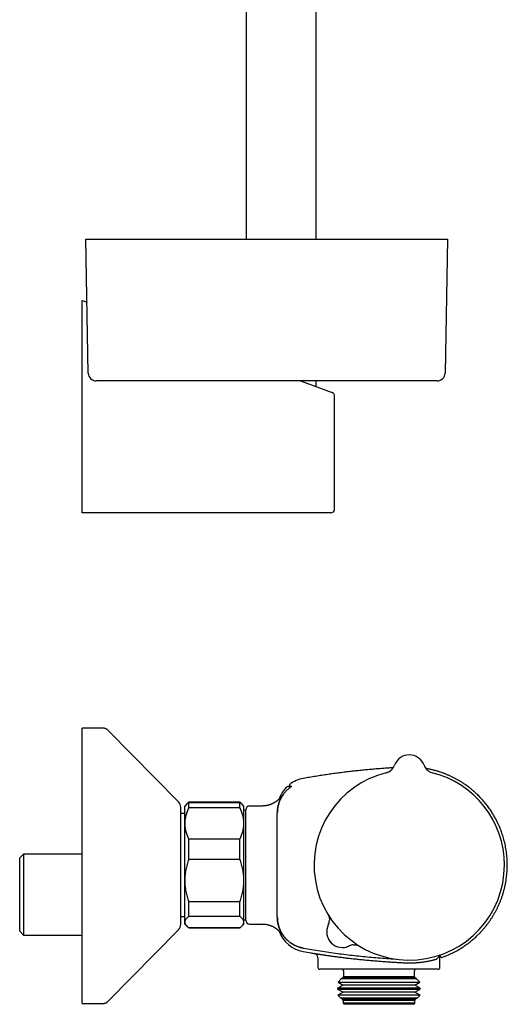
# Model space of a CAD drawing. Header units: millimetres. Extents: x 8 to 822, y 12 to 1777.
# Tile 10 of 14: x 669 to 793, y 951 to 1201. Entities that reach past the tile are written whole.
import ezdxf

# ---------------------------------------------------------------- set-up
doc = ezdxf.new("R2010")
doc.units = ezdxf.units.MM

msp = doc.modelspace()

# ---------------------------------------------------------------- linework, layer by layer
at = {"color": 7, "linetype": 'Continuous', "lineweight": 30}
for p, q in [((744.2, 1145.68), (744.2, 1408.17)), ((726.4, 1403.76), (726.4, 1145.68)), ((686.3, 1111.65), (685.71, 1145.68)), ((685.71, 1145.68), (699.71, 1145.68)), ((699.71, 1145.68), (763.51, 1145.68)), ((763.51, 1145.68), (777.51, 1145.68)), ((777.51, 1145.68), (776.91, 1111.65)), ((684.78, 1130.13), (685.99, 1129.69)), ((684.78, 1129.11), (684.78, 1130.13)), ((684.78, 1077.13), (684.78, 1129.11)), ((700.3, 1109.68), (688.3, 1109.68)), ((762.92, 1109.68), (700.3, 1109.68)), ((740.18, 1109.68), (748.22, 1106.72)), ((744.2, 1108.2), (744.2, 1109.68)), ((774.91, 1109.68), (762.92, 1109.68)), ((748.87, 1077.13), (748.87, 1105.78)), ((684.78, 1076.13), (684.78, 1077.13)), ((736.66, 1076.13), (684.78, 1076.13)), ((747.87, 1076.13), (736.66, 1076.13)), ((689.94, 1021.43), (684.78, 1021.43)), ((684.78, 981.37), (684.78, 1021.43)), ((709.2, 1002.68), (691.36, 1020.83)), ((764.04, 1011.98), (764.04, 1011.98)), ((771.57, 1011.98), (771.57, 1011.98)), ((771.57, 1011.98), (771.57, 1011.98)), ((771.58, 1011.98), (771.57, 1011.98)), ((737.97, 1006.61), (737.98, 1006.61)), ((709.78, 984.28), (709.78, 1001.28)), ((711.32, 1002.15), (710.81, 1001.63)), ((710.81, 997.2), (710.81, 1001.63)), ((711.53, 1002.35), (711.32, 1002.15)), ((724.81, 1002.61), (711.81, 1002.61)), ((711.81, 1001.15), (711.81, 1002.56)), ((711.81, 1002.56), (724.81, 1002.56)), ((724.81, 1001.15), (711.81, 1001.15)), ((724.81, 1001.15), (724.81, 1002.56)), ((725.3, 1002.15), (725.09, 1002.35)), ((725.81, 1001.63), (725.3, 1002.15)), ((725.81, 997.2), (725.81, 1001.63)), ((730.47, 1001.63), (727.31, 1001.63)), ((730.48, 1001.63), (730.47, 1001.63)), ((710.81, 999.73), (709.78, 999.73)), ((726.31, 1000.6), (725.81, 1000.6)), ((726.31, 972.63), (726.31, 1000.63)), ((734.31, 999.86), (734.31, 999.88)), ((734.31, 973.41), (734.31, 999.86)), ((710.81, 982.7), (710.81, 997.2)), ((725.81, 982.7), (725.81, 997.2)), ((711.81, 988.07), (711.81, 993.25)), ((711.81, 993.25), (724.81, 993.25)), ((724.81, 988.07), (724.81, 993.25)), ((669.89, 989.43), (668.89, 988.43)), ((684.78, 989.43), (669.89, 989.43)), ((669.89, 989.43), (669.89, 968.83)), ((668.89, 969.83), (668.89, 988.43)), ((724.81, 988.07), (711.81, 988.07)), ((709.78, 971.58), (709.78, 984.28)), ((684.78, 951.43), (684.78, 981.37)), ((710.81, 972.13), (710.81, 982.7)), ((725.81, 972.13), (725.81, 982.7)), ((711.81, 977.33), (724.81, 977.33)), ((711.81, 973.55), (711.81, 977.33)), ((724.81, 973.55), (724.81, 977.33)), ((709.78, 973.53), (710.81, 973.53)), ((724.81, 973.55), (711.81, 973.55)), ((710.81, 971.63), (710.81, 972.13)), ((710.81, 971.63), (711.32, 971.12)), ((711.36, 971.08), (711.53, 970.92)), ((725.09, 970.92), (725.25, 971.08)), ((725.3, 971.12), (725.81, 971.63)), ((725.81, 972.67), (726.31, 972.67)), ((725.81, 971.63), (725.81, 972.13)), ((727.31, 971.63), (730.48, 971.63)), ((734.31, 973.39), (734.31, 973.41)), ((668.89, 969.83), (669.89, 968.83)), ((669.89, 968.83), (684.78, 968.83)), ((691.36, 952.03), (709.2, 970.18)), ((711.81, 970.66), (711.81, 970.71)), ((711.81, 970.71), (724.81, 970.71)), ((724.81, 970.66), (711.81, 970.66)), ((724.81, 970.66), (724.81, 970.71)), ((744.61, 963.16), (744.61, 960.63)), ((775.61, 960.63), (775.61, 963.21)), ((760.11, 960.13), (745.11, 960.13)), ((751.11, 959.73), (751.11, 958.23)), ((775.11, 960.13), (760.11, 960.13)), ((769.11, 958.23), (769.11, 959.73)), ((750.99, 956.13), (749.63, 955.35)), ((750.56, 957.68), (749.73, 956.85)), ((749.73, 956.85), (750.99, 956.13)), ((749.73, 956.85), (770.49, 956.85)), ((750.99, 957.93), (750.56, 957.68)), ((750.98, 957.68), (750.56, 957.68)), ((751.11, 958.23), (750.87, 957.99)), ((750.87, 957.99), (750.99, 957.93)), ((750.87, 957.99), (769.35, 957.99)), ((769.66, 957.68), (750.98, 957.68)), ((751.39, 957.93), (750.99, 957.93)), ((751.39, 956.13), (750.99, 956.13)), ((751.5, 958.23), (751.11, 958.23)), ((769.23, 957.93), (751.39, 957.93)), ((769.23, 956.13), (751.39, 956.13)), ((769.11, 958.23), (751.5, 958.23)), ((769.35, 957.99), (769.11, 958.23)), ((769.23, 957.93), (769.35, 957.99)), ((769.66, 957.68), (769.23, 957.93)), ((769.23, 956.13), (770.49, 956.85)), ((770.59, 955.35), (769.23, 956.13)), ((770.49, 956.85), (769.66, 957.68)), ((749.63, 955.35), (749.63, 955.11)), ((750.09, 955.35), (749.63, 955.35)), ((749.63, 955.11), (750.99, 954.33)), ((749.63, 955.11), (770.59, 955.11)), ((750.99, 954.33), (749.67, 953.57)), ((749.67, 953.57), (750.34, 952.9)), ((750.13, 953.57), (749.67, 953.57)), ((770.59, 955.35), (750.09, 955.35)), ((770.55, 953.57), (750.13, 953.57)), ((751.39, 954.33), (750.99, 954.33)), ((769.23, 954.33), (751.39, 954.33)), ((769.23, 954.33), (770.59, 955.11)), ((770.55, 953.57), (769.23, 954.33)), ((769.87, 952.9), (770.55, 953.57)), ((770.59, 955.11), (770.59, 955.35)), ((684.78, 951.43), (689.94, 951.43)), ((750.34, 952.9), (750.99, 952.53)), ((750.34, 952.9), (769.87, 952.9)), ((750.99, 952.53), (750.81, 952.43)), ((750.81, 952.43), (751.01, 952.23)), ((751.22, 952.43), (750.81, 952.43)), ((751.39, 952.53), (750.99, 952.53)), ((751.01, 952.23), (751.01, 951.53)), ((751.41, 952.23), (751.01, 952.23)), ((751.01, 951.53), (751.31, 951.23)), ((751.41, 951.53), (751.01, 951.53)), ((769.4, 952.43), (751.22, 952.43)), ((751.7, 951.23), (751.31, 951.23)), ((769.23, 952.53), (751.39, 952.53)), ((769.21, 952.23), (751.41, 952.23)), ((769.21, 951.53), (751.41, 951.53)), ((768.91, 951.23), (751.7, 951.23)), ((768.91, 951.23), (769.21, 951.53)), ((769.21, 952.23), (769.4, 952.43)), ((769.21, 951.53), (769.21, 952.23)), ((769.23, 952.53), (769.87, 952.9)), ((769.4, 952.43), (769.23, 952.53))]:
    msp.add_line(p, q, dxfattribs=at)
for centre, radius, start, end in [((688.3, 1111.68), 2, 181, 270), ((774.91, 1111.68), 2, 270, 359), ((747.87, 1105.78), 1, 0.0158, 69.742), ((747.87, 1077.13), 1, 270, 0), ((767.81, 1010.63), 4, 19.6961, 160.3039), ((761.22, 1012.99), 3, 284.0321, 340.2936), ((774.4, 1012.99), 3, 199.7066, 255.9667), ((742.31, 1000.76), 8, 100.0811, 127.2126), ((767.81, 986.63), 24.17, 104.0365, 0), ((767.81, 986.63), 24.17, 0, 75.9635), ((742.31, 1000.76), 8, 134.5685, 160.3116), ((737.05, 1006.1), 0.5, 44.9719, 134.5511), ((737.59, 1006.97), 0.2, 127.0756, 225), ((707.78, 1001.28), 2, 0, 44.5042), ((727.31, 1000.63), 1, 90, 180), ((707.78, 971.58), 2, 315.4958, 0), ((727.31, 972.63), 1, 180, 270), ((750.84, 969.66), 4, 153.8652, 296.1348), ((750.84, 969.66), 4, 154.226, 295.774), ((744.54, 972.71), 3, 334.3566, 357.5538), ((742.31, 972.51), 8, 199.6474, 259.9188), ((753.88, 963.36), 3, 94.6051, 115.774), ((743.61, 963.16), 1, 359.973, 80.9903), ((776.61, 963.21), 1, 162.9689, 179.995), ((776.04, 963.35), 0.2, 220.2852, 289.346), ((745.11, 960.63), 0.5, 180, 270), ((750.61, 959.73), 0.5, 0, 53.1301), ((769.61, 959.73), 0.5, 126.8699, 180), ((775.11, 960.63), 0.5, 270, 0)]:
    msp.add_arc(centre, radius, start, end, dxfattribs=at)
for points, knots in [([(691.36, 1020.83), (691.31, 1020.88), (691.22, 1020.97), (691.06, 1021.1), (690.89, 1021.2), (690.72, 1021.28), (690.53, 1021.35), (690.34, 1021.4), (690.14, 1021.43), (690.01, 1021.43), (689.94, 1021.43)], [0, 0, 0, 0, 0.1295015, 0.2551842, 0.3782554, 0.4999998, 0.6217443, 0.7448155, 0.8704984, 1, 1, 1, 1]), ([(691.36, 1020.83), (691.31, 1020.88), (691.22, 1020.97), (691.06, 1021.1), (690.89, 1021.2), (690.72, 1021.28), (690.53, 1021.35), (690.34, 1021.4), (690.14, 1021.43), (690.01, 1021.43), (689.94, 1021.43)], [0, 0, 0, 0, 0.129501, 0.255184, 0.378255, 0.5, 0.621744, 0.744815, 0.870498, 1, 1, 1, 1]), ([(763.72, 1011.35), (763.55, 1011.34), (762.97, 1011.3), (761.98, 1011.24), (760.71, 1011.14), (759.39, 1011.04), (758.02, 1010.92), (756.63, 1010.79), (755.22, 1010.65), (753.79, 1010.5), (752.34, 1010.33), (750.87, 1010.15), (749.37, 1009.96), (747.86, 1009.75), (746.34, 1009.53), (744.8, 1009.29), (743.26, 1009.04), (741.96, 1008.82), (741.17, 1008.68), (740.91, 1008.64)], [0, 0, 0, 0, 0.022536, 0.07582, 0.129907, 0.188752, 0.248524, 0.309227, 0.370867, 0.433448, 0.496978, 0.561462, 0.62691, 0.69333, 0.760732, 0.827898, 0.896032, 0.965149, 1, 1, 1, 1]), ([(776.11, 963.16), (776.36, 963.25), (776.85, 963.43), (777.56, 963.72), (778.25, 964.03), (778.91, 964.34), (779.55, 964.67), (780.14, 965), (780.7, 965.33), (781.22, 965.65), (781.72, 965.98), (782.19, 966.31), (782.67, 966.66), (783.15, 967.02), (783.63, 967.4), (784.08, 967.78), (784.5, 968.15), (784.89, 968.51), (785.25, 968.86), (785.57, 969.18), (785.88, 969.5), (786.18, 969.83), (786.48, 970.16), (786.82, 970.56), (787.21, 971.02), (787.64, 971.57), (788.05, 972.13), (788.46, 972.71), (788.85, 973.32), (789.23, 973.93), (789.59, 974.56), (789.94, 975.21), (790.27, 975.87), (790.58, 976.55), (790.88, 977.25), (791.16, 977.97), (791.42, 978.7), (791.66, 979.46), (791.87, 980.22), (792.07, 981.01), (792.24, 981.81), (792.39, 982.62), (792.5, 983.43), (792.6, 984.23), (792.66, 985.02), (792.7, 985.81), (792.71, 986.58), (792.7, 987.34), (792.67, 988.09), (792.62, 988.82), (792.54, 989.58), (792.43, 990.37), (792.3, 991.17), (792.14, 991.95), (791.96, 992.71), (791.76, 993.45), (791.56, 994.13), (791.35, 994.75), (791.15, 995.32), (790.93, 995.88), (790.74, 996.35), (790.56, 996.75), (790.4, 997.1), (790.23, 997.46), (790.05, 997.83), (789.85, 998.22), (789.62, 998.64), (789.38, 999.08), (789.11, 999.53), (788.82, 999.99), (788.51, 1000.47), (788.19, 1000.94), (787.84, 1001.42), (787.49, 1001.89), (787.11, 1002.37), (786.7, 1002.86), (786.29, 1003.33), (785.86, 1003.79), (785.43, 1004.23), (784.97, 1004.68), (784.49, 1005.12), (783.99, 1005.56), (783.46, 1006), (782.93, 1006.42), (782.39, 1006.82), (781.84, 1007.21), (781.27, 1007.58), (780.68, 1007.95), (780.07, 1008.31), (779.45, 1008.65), (778.81, 1008.98), (778.15, 1009.29), (777.48, 1009.58), (776.78, 1009.86), (776.07, 1010.13), (775.33, 1010.37), (774.58, 1010.6), (773.81, 1010.8), (773.02, 1010.98), (772.42, 1011.11), (772.09, 1011.16), (772.02, 1011.17)], [0, 0, 0, 0, 0.012017, 0.023858, 0.035381, 0.046584, 0.057467, 0.06803, 0.077695, 0.087075, 0.096167, 0.104973, 0.113492, 0.123238, 0.132578, 0.141511, 0.150038, 0.158158, 0.16587, 0.172768, 0.179443, 0.18618, 0.192988, 0.199865, 0.21023, 0.220751, 0.231428, 0.242261, 0.253249, 0.264393, 0.275397, 0.286549, 0.297848, 0.309295, 0.320891, 0.332633, 0.344523, 0.356561, 0.368745, 0.381077, 0.393556, 0.406169, 0.418686, 0.431021, 0.443175, 0.455146, 0.466936, 0.478543, 0.489968, 0.50121, 0.512269, 0.524941, 0.537364, 0.549538, 0.561462, 0.573138, 0.584563, 0.593968, 0.603197, 0.61225, 0.621127, 0.626653, 0.632414, 0.638466, 0.644807, 0.651438, 0.658788, 0.666463, 0.674464, 0.682791, 0.691442, 0.700419, 0.70918, 0.718229, 0.727567, 0.737192, 0.747104, 0.756365, 0.765862, 0.775597, 0.785567, 0.795774, 0.806215, 0.816893, 0.826887, 0.837078, 0.847467, 0.858052, 0.868833, 0.879811, 0.89069, 0.901755, 0.913004, 0.924437, 0.936054, 0.947853, 0.959835, 0.971999, 0.984344, 0.996871, 1, 1, 1, 1]), ([(737.41, 1006.21), (737.3, 1006.12), (737.06, 1005.93), (736.74, 1005.63), (736.43, 1005.31), (736.13, 1004.97), (735.85, 1004.61), (735.59, 1004.23), (735.36, 1003.85), (735.15, 1003.46), (734.96, 1003.05), (734.79, 1002.63), (734.65, 1002.2), (734.53, 1001.78), (734.45, 1001.38), (734.39, 1001), (734.34, 1000.63), (734.31, 1000.26), (734.31, 1000.01), (734.31, 999.88)], [0, 0, 0, 0, 0.060774, 0.121595, 0.182369, 0.244909, 0.307499, 0.370039, 0.430813, 0.491633, 0.552407, 0.614946, 0.677536, 0.740075, 0.794924, 0.845968, 0.897013, 0.948507, 1, 1, 1, 1]), ([(737.4, 1006.46), (737.4, 1006.46), (737.4, 1006.46), (737.4, 1006.45), (737.41, 1006.44), (737.43, 1006.42), (737.47, 1006.39), (737.5, 1006.35), (737.54, 1006.32), (737.55, 1006.31)], [0, 0, 0, 0, 0.022613, 0.174157, 0.325701, 0.477246, 0.628791, 0.931883, 1, 1, 1, 1]), ([(737.98, 1006.62), (737.97, 1006.61), (737.96, 1006.6), (737.91, 1006.57), (737.85, 1006.53), (737.78, 1006.48), (737.7, 1006.42), (737.6, 1006.35), (737.51, 1006.28), (737.44, 1006.23), (737.41, 1006.21)], [0, 0, 0, 0, 0.096131, 0.222443, 0.351222, 0.480029, 0.609663, 0.739313, 0.869656, 1, 1, 1, 1]), ([(737.79, 1006.49), (737.77, 1006.51), (737.72, 1006.56), (737.64, 1006.64), (737.57, 1006.71), (737.52, 1006.77), (737.48, 1006.8), (737.46, 1006.82), (737.45, 1006.83), (737.45, 1006.83), (737.45, 1006.83)], [0, 0, 0, 0, 0.095014, 0.281376, 0.467739, 0.591969, 0.716199, 0.84043, 0.964663, 1, 1, 1, 1]), ([(737.98, 1006.61), (737.98, 1006.61), (737.98, 1006.62), (737.97, 1006.61), (737.97, 1006.61), (737.97, 1006.61)], [0, 0, 0, 0, 0.140847, 0.732837, 1, 1, 1, 1]), ([(735.33, 1004.12), (735.33, 1004.12), (735.33, 1004.12), (735.33, 1004.12), (735.32, 1004.11), (735.32, 1004.1), (735.3, 1004.08), (735.29, 1004.06), (735.27, 1004.04), (735.26, 1004.01), (735.23, 1003.98), (735.21, 1003.95), (735.18, 1003.92), (735.16, 1003.88), (735.12, 1003.84), (735.09, 1003.8), (735.05, 1003.76), (735.01, 1003.71), (734.97, 1003.66), (734.92, 1003.6), (734.86, 1003.54), (734.8, 1003.48), (734.74, 1003.41), (734.66, 1003.33), (734.58, 1003.25), (734.48, 1003.17), (734.38, 1003.07), (734.26, 1002.98), (734.13, 1002.88), (734, 1002.77), (733.85, 1002.67), (733.69, 1002.57), (733.53, 1002.47), (733.36, 1002.37), (733.19, 1002.28), (733.01, 1002.19), (732.83, 1002.11), (732.64, 1002.04), (732.45, 1001.97), (732.26, 1001.9), (732.07, 1001.85), (731.88, 1001.8), (731.68, 1001.75), (731.48, 1001.72), (731.28, 1001.69), (731.08, 1001.66), (730.88, 1001.65), (730.68, 1001.64), (730.54, 1001.63), (730.47, 1001.63)], [0, 0, 0, 0, 0.0163972, 0.0486023, 0.0754861, 0.1006108, 0.1236577, 0.1447742, 0.1641362, 0.1819362, 0.1983736, 0.2136483, 0.2279563, 0.2414887, 0.2544311, 0.266965, 0.2792694, 0.2915186, 0.3038263, 0.3163775, 0.3293574, 0.3429556, 0.3573663, 0.3727846, 0.3893978, 0.4073677, 0.4268033, 0.447728, 0.4700569, 0.4936055, 0.5181332, 0.5433988, 0.5691983, 0.5953762, 0.621821, 0.6484553, 0.6752256, 0.7020951, 0.7290385, 0.7560376, 0.78308, 0.8101562, 0.8372595, 0.8643849, 0.8915286, 0.9186876, 0.9458595, 0.9730426, 1, 1, 1, 1]), ([(734.31, 999.86), (734.31, 999.98), (734.31, 1000.25), (734.35, 1000.66), (734.4, 1001.1), (734.48, 1001.54), (734.59, 1001.98), (734.73, 1002.42), (734.88, 1002.84), (735.06, 1003.25), (735.26, 1003.65), (735.48, 1004.04), (735.66, 1004.32), (735.77, 1004.47), (735.79, 1004.5)], [0, 0, 0, 0, 0.0731267, 0.1626812, 0.2523045, 0.341859, 0.4340144, 0.5262449, 0.6184003, 0.7079466, 0.7975617, 0.887108, 0.9792548, 1, 1, 1, 1]), ([(711.81, 1001.15), (711.73, 1001), (711.59, 1000.68), (711.39, 1000.21), (711.22, 999.72), (711.07, 999.23), (710.96, 998.73), (710.88, 998.28), (710.84, 997.89), (710.81, 997.54), (710.81, 997.32), (710.81, 997.2)], [0, 0, 0, 0, 0.122971, 0.245939, 0.369577, 0.49321, 0.619366, 0.745519, 0.83034, 0.915181, 1, 1, 1, 1]), ([(711.33, 1002.15), (711.34, 1002.17), (711.42, 1002.25), (711.58, 1002.38), (711.73, 1002.5), (711.81, 1002.56)], [0, 0, 0, 0, 0.1386636, 0.5693249, 1, 1, 1, 1]), ([(711.81, 1002.61), (711.73, 1002.55), (711.59, 1002.42), (711.47, 1002.3), (711.42, 1002.24)], [0, 0, 0, 0, 0.529834, 1, 1, 1, 1]), ([(725.2, 1002.24), (725.14, 1002.3), (725.02, 1002.42), (724.88, 1002.55), (724.81, 1002.61)], [0, 0, 0, 0, 0.465016, 1, 1, 1, 1]), ([(724.81, 1002.56), (724.88, 1002.5), (725.03, 1002.39), (725.19, 1002.25), (725.27, 1002.17), (725.29, 1002.15)], [0, 0, 0, 0, 0.416156, 0.832301, 1, 1, 1, 1]), ([(725.81, 997.2), (725.81, 997.25), (725.81, 997.45), (725.79, 997.82), (725.74, 998.3), (725.65, 998.77), (725.54, 999.25), (725.4, 999.73), (725.23, 1000.21), (725.03, 1000.68), (724.88, 1001), (724.81, 1001.15)], [0, 0, 0, 0, 0.034085, 0.152699, 0.271315, 0.390844, 0.510376, 0.632431, 0.75449, 0.877243, 1, 1, 1, 1]), ([(710.81, 997.2), (710.81, 997.16), (710.81, 996.95), (710.83, 996.59), (710.88, 996.11), (710.97, 995.63), (711.08, 995.15), (711.22, 994.67), (711.39, 994.19), (711.59, 993.72), (711.73, 993.41), (711.81, 993.25)], [0, 0, 0, 0, 0.034085, 0.152699, 0.271315, 0.390844, 0.510376, 0.632431, 0.75449, 0.877243, 1, 1, 1, 1]), ([(724.81, 993.25), (724.88, 993.41), (725.03, 993.72), (725.23, 994.2), (725.4, 994.68), (725.54, 995.17), (725.66, 995.67), (725.74, 996.12), (725.78, 996.52), (725.8, 996.86), (725.81, 997.09), (725.81, 997.2)], [0, 0, 0, 0, 0.122971, 0.245939, 0.369577, 0.49321, 0.619366, 0.745519, 0.83034, 0.915181, 1, 1, 1, 1]), ([(711.81, 988.07), (711.73, 987.86), (711.59, 987.43), (711.39, 986.78), (711.22, 986.13), (711.07, 985.46), (710.96, 984.78), (710.88, 984.17), (710.84, 983.63), (710.81, 983.16), (710.81, 982.85), (710.81, 982.7)], [0, 0, 0, 0, 0.122971, 0.245939, 0.369577, 0.49321, 0.619366, 0.745519, 0.83034, 0.915181, 1, 1, 1, 1]), ([(725.81, 982.7), (725.81, 982.76), (725.81, 983.04), (725.79, 983.54), (725.74, 984.19), (725.65, 984.84), (725.54, 985.49), (725.4, 986.14), (725.23, 986.79), (725.03, 987.43), (724.88, 987.86), (724.81, 988.07)], [0, 0, 0, 0, 0.034085, 0.152699, 0.271315, 0.390844, 0.510376, 0.632431, 0.75449, 0.877243, 1, 1, 1, 1]), ([(710.81, 982.7), (710.81, 982.64), (710.81, 982.36), (710.83, 981.86), (710.88, 981.21), (710.97, 980.56), (711.08, 979.91), (711.22, 979.26), (711.39, 978.61), (711.59, 977.96), (711.73, 977.54), (711.81, 977.33)], [0, 0, 0, 0, 0.034085, 0.152699, 0.271315, 0.390844, 0.510376, 0.632431, 0.75449, 0.877243, 1, 1, 1, 1]), ([(724.81, 977.33), (724.88, 977.54), (725.03, 977.96), (725.23, 978.61), (725.4, 979.27), (725.54, 979.94), (725.66, 980.62), (725.74, 981.23), (725.78, 981.77), (725.8, 982.23), (725.81, 982.54), (725.81, 982.7)], [0, 0, 0, 0, 0.122971, 0.245939, 0.369577, 0.49321, 0.619366, 0.745519, 0.83034, 0.915181, 1, 1, 1, 1]), ([(711.81, 973.55), (711.73, 973.5), (711.59, 973.38), (711.39, 973.21), (711.22, 973.04), (711.07, 972.86), (710.96, 972.68), (710.88, 972.52), (710.84, 972.38), (710.81, 972.25), (710.81, 972.17), (710.81, 972.13)], [0, 0, 0, 0, 0.122971, 0.245939, 0.369577, 0.49321, 0.619366, 0.745519, 0.83034, 0.915181, 1, 1, 1, 1]), ([(725.81, 972.13), (725.81, 972.19), (725.8, 972.31), (725.75, 972.49), (725.67, 972.66), (725.56, 972.84), (725.41, 973.02), (725.24, 973.2), (725.04, 973.38), (724.89, 973.49), (724.81, 973.55)], [0, 0, 0, 0, 0.122618, 0.245238, 0.368878, 0.492521, 0.618996, 0.745475, 0.872735, 1, 1, 1, 1]), ([(747.33, 973.8), (747.33, 973.8), (747.34, 973.77), (747.36, 973.72), (747.39, 973.63), (747.42, 973.53), (747.45, 973.42), (747.48, 973.3), (747.5, 973.17), (747.52, 973.04), (747.53, 972.9), (747.54, 972.77), (747.54, 972.66), (747.53, 972.59), (747.53, 972.58)], [0, 0, 0, 0, 0.014906, 0.075853, 0.146983, 0.229405, 0.322047, 0.421935, 0.526259, 0.633317, 0.742145, 0.852159, 0.962996, 1, 1, 1, 1]), ([(710.81, 972.13), (710.81, 972.12), (710.81, 972.04), (710.83, 971.91), (710.88, 971.74), (710.97, 971.57), (711.08, 971.39), (711.22, 971.22), (711.39, 971.05), (711.59, 970.88), (711.73, 970.77), (711.81, 970.71)], [0, 0, 0, 0, 0.031426, 0.150353, 0.269282, 0.389133, 0.508986, 0.631385, 0.753788, 0.876892, 1, 1, 1, 1]), ([(724.81, 970.71), (724.88, 970.76), (725.03, 970.87), (725.22, 971.04), (725.38, 971.21), (725.53, 971.38), (725.64, 971.55), (725.73, 971.73), (725.79, 971.91), (725.81, 972.04), (725.81, 972.12), (725.81, 972.13)], [0, 0, 0, 0, 0.119246, 0.238489, 0.358338, 0.478183, 0.600299, 0.722411, 0.845493, 0.968574, 1, 1, 1, 1]), ([(730.48, 971.63), (730.53, 971.63), (730.65, 971.63), (730.85, 971.62), (731.05, 971.61), (731.25, 971.58), (731.45, 971.56), (731.65, 971.52), (731.85, 971.48), (732.04, 971.43), (732.23, 971.37), (732.42, 971.31), (732.6, 971.24), (732.79, 971.17), (732.96, 971.1), (733.14, 971.01), (733.31, 970.93), (733.47, 970.83), (733.63, 970.74), (733.78, 970.64), (733.93, 970.54), (734.06, 970.44), (734.19, 970.34), (734.31, 970.25), (734.42, 970.15), (734.52, 970.06), (734.61, 969.98), (734.69, 969.9), (734.76, 969.83), (734.83, 969.76), (734.89, 969.7), (734.94, 969.64), (734.99, 969.59), (735.03, 969.54), (735.07, 969.49), (735.1, 969.45), (735.14, 969.41), (735.16, 969.37), (735.19, 969.34), (735.22, 969.31), (735.24, 969.28), (735.26, 969.25), (735.28, 969.22), (735.29, 969.2), (735.31, 969.18), (735.32, 969.17), (735.32, 969.16), (735.33, 969.15), (735.33, 969.15), (735.33, 969.15), (735.33, 969.15)], [0, 0, 0, 0, 0.0224019, 0.04988, 0.0772658, 0.1045553, 0.131744, 0.1588268, 0.1857975, 0.2126489, 0.2393724, 0.2659576, 0.2923917, 0.3186584, 0.3447372, 0.3706011, 0.3962143, 0.4215285, 0.4464776, 0.4709721, 0.4948925, 0.5180869, 0.5403771, 0.5615806, 0.5815466, 0.6001919, 0.6175193, 0.6336101, 0.6486013, 0.662661, 0.6759708, 0.6887146, 0.701074, 0.7132265, 0.7253467, 0.7375824, 0.7500733, 0.7629916, 0.7765101, 0.7908052, 0.806058, 0.8224549, 0.8401864, 0.8594444, 0.8804178, 0.9032837, 0.9281974, 0.955279, 0.984593, 1, 1, 1, 1]), ([(735.86, 968.68), (735.84, 968.71), (735.73, 968.85), (735.55, 969.13), (735.32, 969.52), (735.11, 969.92), (734.92, 970.33), (734.76, 970.76), (734.62, 971.18), (734.51, 971.61), (734.42, 972.05), (734.36, 972.5), (734.32, 972.95), (734.31, 973.26), (734.31, 973.41)], [0, 0, 0, 0, 0.0214432, 0.1090578, 0.196605, 0.2866955, 0.3768594, 0.4669498, 0.5544966, 0.6421107, 0.7296575, 0.8197472, 0.9099103, 1, 1, 1, 1]), ([(734.31, 973.39), (734.31, 973.24), (734.32, 972.94), (734.36, 972.49), (734.42, 972.04), (734.51, 971.6), (734.62, 971.17), (734.76, 970.74), (734.92, 970.32), (735.1, 969.91), (735.31, 969.51), (735.54, 969.12), (735.79, 968.75), (736.06, 968.39), (736.35, 968.05), (736.66, 967.72), (736.99, 967.41), (737.33, 967.12), (737.69, 966.85), (738.07, 966.6), (738.45, 966.37), (738.85, 966.17), (739.27, 965.99), (739.69, 965.83), (740.12, 965.69), (740.52, 965.59), (740.79, 965.53), (740.91, 965.51)], [0, 0, 0, 0, 0.040212, 0.08055, 0.120954, 0.161357, 0.201695, 0.241907, 0.282119, 0.322457, 0.362861, 0.403264, 0.443602, 0.483814, 0.524027, 0.564366, 0.60477, 0.645174, 0.685513, 0.725726, 0.765938, 0.806278, 0.846682, 0.887086, 0.927425, 0.967638, 1, 1, 1, 1]), ([(734.31, 973.34), (734.31, 973.25), (734.31, 973.06), (734.32, 972.87), (734.33, 972.78), (734.33, 972.77)], [0, 0, 0, 0, 0.477599, 0.955336, 1, 1, 1, 1]), ([(740.91, 965.5), (740.8, 965.52), (740.58, 965.56), (740.26, 965.64), (739.94, 965.73), (739.62, 965.84), (739.3, 965.96), (738.99, 966.09), (738.68, 966.24), (738.38, 966.4), (738.09, 966.57), (737.81, 966.75), (737.54, 966.95), (737.28, 967.15), (737.02, 967.37), (736.77, 967.6), (736.52, 967.84), (736.3, 968.09), (736.08, 968.35), (735.88, 968.61), (735.68, 968.89), (735.5, 969.17), (735.33, 969.46), (735.17, 969.76), (735.02, 970.07), (734.89, 970.38), (734.77, 970.7), (734.66, 971.01), (734.57, 971.33), (734.49, 971.66), (734.43, 971.99), (734.38, 972.33), (734.34, 972.64), (734.33, 972.84), (734.32, 972.93)], [0, 0, 0, 0, 0.030938, 0.061876, 0.093029, 0.124182, 0.156012, 0.187843, 0.219908, 0.251973, 0.28291, 0.313848, 0.345001, 0.376154, 0.407984, 0.439815, 0.47188, 0.503944, 0.534883, 0.565822, 0.596975, 0.628129, 0.65996, 0.691791, 0.723857, 0.755923, 0.786861, 0.8178, 0.848954, 0.880108, 0.91194, 0.943771, 0.975837, 1, 1, 1, 1]), ([(711.81, 970.66), (711.73, 970.72), (711.63, 970.81), (711.55, 970.9), (711.53, 970.92)], [0, 0, 0, 0, 0.759298, 1, 1, 1, 1]), ([(725.09, 970.92), (725.07, 970.9), (724.98, 970.81), (724.88, 970.72), (724.81, 970.66)], [0, 0, 0, 0, 0.2420304, 1, 1, 1, 1]), ([(753.64, 966.35), (753.68, 966.35), (753.77, 966.36), (753.9, 966.36), (754.03, 966.36), (754.16, 966.35), (754.28, 966.33), (754.41, 966.31), (754.52, 966.29), (754.63, 966.27), (754.74, 966.24), (754.83, 966.21), (754.91, 966.18), (754.96, 966.16), (754.98, 966.15)], [0, 0, 0, 0, 0.093628, 0.190133, 0.285378, 0.379186, 0.471312, 0.561398, 0.648888, 0.732893, 0.812036, 0.884518, 0.948794, 1, 1, 1, 1]), ([(740.91, 965.51), (741.63, 965.39), (743.06, 965.14), (745.22, 964.79), (747.38, 964.46), (749.55, 964.16), (751.72, 963.89), (753.89, 963.63), (756.07, 963.4), (758.25, 963.19), (760.44, 963.01), (762.3, 962.88), (763.49, 962.8), (763.95, 962.77), (764, 962.77)], [0, 0, 0, 0, 0.093911, 0.187831, 0.281753, 0.375673, 0.469584, 0.563774, 0.657973, 0.752175, 0.846374, 0.940564, 0.992846, 1, 1, 1, 1]), ([(740.91, 964.63), (741.56, 964.52), (742.51, 964.35), (743.47, 964.19), (743.77, 964.15)], [0, 0, 0, 0, 0.6820033, 1, 1, 1, 1]), ([(743.77, 964.14), (743.77, 964.14), (743.77, 964.14), (743.79, 964.14), (743.83, 964.13), (743.91, 964.12), (744.01, 964.1), (744.14, 964.08), (744.3, 964.06), (744.49, 964.03), (744.71, 964), (744.96, 963.96), (745.23, 963.92), (745.52, 963.87), (745.83, 963.83), (746.17, 963.78), (746.54, 963.72), (746.94, 963.67), (747.36, 963.61), (747.81, 963.54), (748.26, 963.48), (748.74, 963.42), (749.24, 963.35), (749.76, 963.28), (750.3, 963.21), (750.87, 963.14), (751.45, 963.07), (752.05, 963), (752.66, 962.93), (753.27, 962.86), (753.9, 962.79), (754.54, 962.72), (755.2, 962.65), (755.88, 962.58), (756.57, 962.52), (757.25, 962.45), (757.94, 962.39), (758.62, 962.33), (759.3, 962.27), (759.99, 962.22), (760.69, 962.16), (761.4, 962.11), (762.1, 962.06), (762.74, 962.02), (763.3, 961.98), (763.78, 961.95), (764.27, 961.92), (764.75, 961.89), (765.23, 961.86), (765.71, 961.84), (766.18, 961.81), (766.5, 961.8), (766.65, 961.79)], [0, 0, 0, 0, 0.003878, 0.025559, 0.046291, 0.067023, 0.087898, 0.108772, 0.130096, 0.15142, 0.172898, 0.194377, 0.215119, 0.23586, 0.256743, 0.277626, 0.298953, 0.320279, 0.341758, 0.363237, 0.384152, 0.405068, 0.426127, 0.447185, 0.468695, 0.490204, 0.51187, 0.533535, 0.554598, 0.575661, 0.596871, 0.618081, 0.639755, 0.661429, 0.683265, 0.7051, 0.726153, 0.747206, 0.768408, 0.78961, 0.811282, 0.832955, 0.854791, 0.876627, 0.891903, 0.907179, 0.922512, 0.937846, 0.953354, 0.968863, 0.984432, 1, 1, 1, 1]), ([(774.61, 962.59), (774.65, 962.64), (774.76, 962.74), (774.91, 962.9), (775.07, 963.06), (775.22, 963.21), (775.35, 963.35), (775.47, 963.48), (775.55, 963.56), (775.58, 963.59), (775.59, 963.59)], [0, 0, 0, 0, 0.103663, 0.24877, 0.393875, 0.539832, 0.685788, 0.835332, 0.984875, 1, 1, 1, 1]), ([(775.49, 963.72), (775.51, 963.69), (775.56, 963.63), (775.62, 963.55), (775.67, 963.48), (775.72, 963.42), (775.76, 963.38), (775.8, 963.33), (775.83, 963.3), (775.85, 963.27), (775.87, 963.24), (775.88, 963.23), (775.89, 963.22), (775.89, 963.22), (775.89, 963.22)], [0, 0, 0, 0, 0.108087, 0.212062, 0.306893, 0.395216, 0.478444, 0.557546, 0.641354, 0.721225, 0.7977, 0.871298, 0.942414, 1, 1, 1, 1]), ([(766.65, 961.79), (766.65, 961.79), (766.84, 961.78), (767.23, 961.77), (767.79, 961.76), (768.34, 961.77), (768.88, 961.78), (769.42, 961.81), (769.94, 961.85), (770.45, 961.9), (770.93, 961.95), (771.4, 962.01), (771.84, 962.08), (772.26, 962.15), (772.67, 962.23), (773.06, 962.31), (773.44, 962.39), (773.79, 962.47), (774.1, 962.55), (774.37, 962.62), (774.53, 962.67), (774.61, 962.69)], [0, 0, 0, 0, 0.000005, 0.055464, 0.110979, 0.166498, 0.221961, 0.279218, 0.33653, 0.393845, 0.451107, 0.507212, 0.563361, 0.619513, 0.675621, 0.733161, 0.790747, 0.848333, 0.905875, 0.952937, 1, 1, 1, 1]), ([(774.81, 962.8), (774.81, 962.8), (774.81, 962.8), (774.79, 962.78), (774.77, 962.76), (774.75, 962.73), (774.72, 962.7), (774.68, 962.67), (774.65, 962.63), (774.62, 962.6), (774.61, 962.59)], [0, 0, 0, 0, 0.069352, 0.235141, 0.401069, 0.566351, 0.69285, 0.819044, 0.909586, 1, 1, 1, 1]), ([(689.94, 951.43), (690.01, 951.43), (690.14, 951.44), (690.34, 951.46), (690.53, 951.51), (690.72, 951.58), (690.89, 951.66), (691.06, 951.77), (691.22, 951.89), (691.31, 951.98), (691.36, 952.03)], [0, 0, 0, 0, 0.129502, 0.255184, 0.378256, 0.5, 0.621745, 0.744816, 0.870499, 1, 1, 1, 1]), ([(689.94, 951.43), (690.01, 951.43), (690.14, 951.44), (690.34, 951.46), (690.53, 951.51), (690.72, 951.58), (690.89, 951.66), (691.06, 951.77), (691.22, 951.89), (691.31, 951.98), (691.36, 952.03)], [0, 0, 0, 0, 0.129502, 0.255185, 0.378256, 0.5, 0.621745, 0.744816, 0.870499, 1, 1, 1, 1])]:
    msp.add_open_spline(points, degree=3, knots=knots, dxfattribs=at)

doc.saveas('drawing.dxf')
